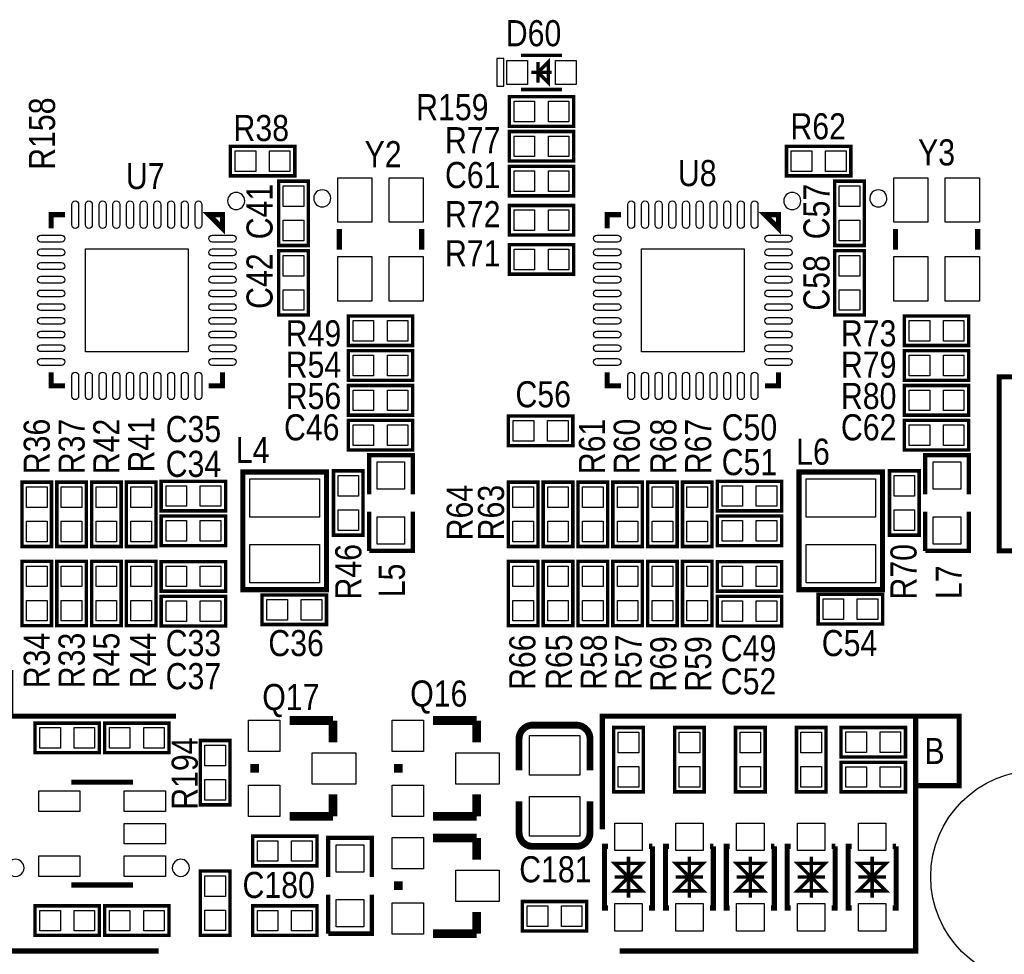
# Model space of a CAD drawing. Extents: x 0 to 176, y -10 to 100.
# Tile 4 of 15: x 63 to 91, y 11 to 38. Entities that reach past the tile are written whole.
import ezdxf
from ezdxf.enums import TextEntityAlignment as Align

# ---------------------------------------------------------------- set-up
doc = ezdxf.new("R2010")
doc.units = 0
doc.layers.add('DXF', color=212, linetype='CONTINUOUS')

msp = doc.modelspace()

# ---------------------------------------------------------------- linework, layer by layer
at = {"layer": 'DXF'}
for points, const_width in [([(77.378103, 37.076101), (78.577897, 37.076101)], 0.100101), ([(78.177898, 36.875999), (77.877899, 36.576), (78.177898, 36.276001), (78.177898, 36.875999)], 0.100101), ([(77.877899, 36.875999), (77.877899, 36.276001)], 0.100101), ([(77.678001, 36.576), (78.277999, 36.576)], 0.100101), ([(77.378103, 36.075899), (78.577897, 36.075899)], 0.100101), ([(77.0382, 35.8648), (78.9178, 35.8648), (78.9178, 35.0012), (77.0382, 35.0012), (77.0382, 35.8648)], 0.1016), ([(77.0382, 34.8488), (78.9178, 34.8488), (78.9178, 33.9852), (77.0382, 33.9852), (77.0382, 34.8488)], 0.1016), ([(68.898008, 34.417), (70.777608, 34.417), (70.777608, 33.5534), (68.898008, 33.5534), (68.898008, 34.417)], 0.1016), ([(85.128608, 34.417), (87.008208, 34.417), (87.008208, 33.5534), (85.128608, 33.5534), (85.128608, 34.417)], 0.1016), ([(78.9178, 32.9692), (77.0382, 32.9692), (77.0382, 33.8328), (78.9178, 33.8328), (78.9178, 32.9692)], 0.1016), ([(70.3072, 31.5214), (70.3072, 33.401), (71.1708, 33.401), (71.1708, 31.5214), (70.3072, 31.5214)], 0.1016), ([(86.5378, 31.5214), (86.5378, 33.401), (87.4014, 33.401), (87.4014, 31.5214), (86.5378, 31.5214)], 0.1016), ([(64.066903, 32.421297), (63.666903, 32.421297), (63.666903, 32.021297)], 0.150089), ([(68.267097, 32.421297), (68.667097, 32.421297), (68.667097, 32.021297), (68.267097, 32.421297)], 0.150089), ([(77.0382, 32.6898), (78.9178, 32.6898), (78.9178, 31.8262), (77.0382, 31.8262), (77.0382, 32.6898)], 0.1016), ([(80.297503, 32.421297), (79.897503, 32.421297), (79.897503, 32.021297)], 0.150089), ([(84.497697, 32.421297), (84.897697, 32.421297), (84.897697, 32.021297), (84.497697, 32.421297)], 0.150089), ([(72.079104, 31.999199), (72.079104, 31.399201)], 0.150089), ([(74.478896, 31.999199), (74.478896, 31.399201)], 0.150089), ([(88.309704, 31.999199), (88.309704, 31.399201)], 0.150089), ([(90.709496, 31.999199), (90.709496, 31.399201)], 0.150089), ([(71.1708, 31.369), (71.1708, 29.4894), (70.3072, 29.4894), (70.3072, 31.369), (71.1708, 31.369)], 0.1016), ([(77.0382, 31.5468), (78.9178, 31.5468), (78.9178, 30.6832), (77.0382, 30.6832), (77.0382, 31.5468)], 0.1016), ([(87.4014, 31.369), (87.4014, 29.4894), (86.5378, 29.4894), (86.5378, 31.369), (87.4014, 31.369)], 0.1016), ([(74.2188, 28.6004), (72.3392, 28.6004), (72.3392, 29.464), (74.2188, 29.464), (74.2188, 28.6004)], 0.1016), ([(90.4494, 28.6004), (88.5698, 28.6004), (88.5698, 29.464), (90.4494, 29.464), (90.4494, 28.6004)], 0.1016), ([(72.3392, 28.448), (74.2188, 28.448), (74.2188, 27.5844), (72.3392, 27.5844), (72.3392, 28.448)], 0.1016), ([(88.5698, 28.448), (90.4494, 28.448), (90.4494, 27.5844), (88.5698, 27.5844), (88.5698, 28.448)], 0.1016), ([(63.666903, 27.821103), (63.666903, 27.421103), (64.066903, 27.421103)], 0.150089), ([(68.667097, 27.821103), (68.667097, 27.421103), (68.267097, 27.421103)], 0.150089), ([(79.897503, 27.821103), (79.897503, 27.421103), (80.297503, 27.421103)], 0.150089), ([(84.897697, 27.821103), (84.897697, 27.421103), (84.497697, 27.421103)], 0.150089), ([(91.3384, 27.686), (91.3384, 22.606), (98.7044, 22.606), (98.7044, 27.686), (91.3384, 27.686)], 0.1524), ([(72.3392, 27.432), (74.2188, 27.432), (74.2188, 26.5684), (72.3392, 26.5684), (72.3392, 27.432)], 0.1016), ([(88.5698, 27.432), (90.4494, 27.432), (90.4494, 26.5684), (88.5698, 26.5684), (88.5698, 27.432)], 0.1016), ([(72.3392, 26.416), (74.2188, 26.416), (74.2188, 25.5524), (72.3392, 25.5524), (72.3392, 26.416)], 0.1016), ([(78.892705, 25.679095), (77.013105, 25.679095), (77.013105, 26.542695), (78.892705, 26.542695), (78.892705, 25.679095)], 0.1016), ([(88.5698, 26.416), (90.4494, 26.416), (90.4494, 25.5524), (88.5698, 25.5524), (88.5698, 26.416)], 0.1016), ([(72.9488, 24.257), (72.9488, 25.4), (74.2188, 25.4), (74.2188, 24.257)], 0.127), ([(89.1794, 24.257), (89.1794, 25.4), (90.4494, 25.4), (90.4494, 24.257)], 0.127), ([(69.26199, 24.908993), (69.26199, 21.471407), (71.702193, 21.471407), (71.702193, 24.909297), (69.26199, 24.909297), (69.26199, 24.908993)], 0.1524), ([(71.9074, 23.0632), (71.9074, 24.9428), (72.771, 24.9428), (72.771, 23.0632), (71.9074, 23.0632)], 0.1016), ([(85.49259, 24.908993), (85.49259, 21.471407), (87.932793, 21.471407), (87.932793, 24.909297), (85.49259, 24.909297), (85.49259, 24.908993)], 0.1524), ([(88.138, 23.0632), (88.138, 24.9428), (89.0016, 24.9428), (89.0016, 23.0632), (88.138, 23.0632)], 0.1016), ([(62.8142, 22.733), (62.8142, 24.6126), (63.6778, 24.6126), (63.6778, 22.733), (62.8142, 22.733)], 0.1016), ([(63.8302, 22.733), (63.8302, 24.6126), (64.6938, 24.6126), (64.6938, 22.733), (63.8302, 22.733)], 0.1016), ([(64.8462, 22.733), (64.8462, 24.6126), (65.7098, 24.6126), (65.7098, 22.733), (64.8462, 22.733)], 0.1016), ([(65.8622, 22.733), (65.8622, 24.6126), (66.7258, 24.6126), (66.7258, 22.733), (65.8622, 22.733)], 0.1016), ([(66.8782, 24.638), (68.7578, 24.638), (68.7578, 23.7744), (66.8782, 23.7744), (66.8782, 24.638)], 0.1016), ([(77.0128, 22.733), (77.0128, 24.6126), (77.8764, 24.6126), (77.8764, 22.733), (77.0128, 22.733)], 0.1016), ([(78.0288, 22.733), (78.0288, 24.6126), (78.8924, 24.6126), (78.8924, 22.733), (78.0288, 22.733)], 0.1016), ([(79.0448, 22.733), (79.0448, 24.6126), (79.9084, 24.6126), (79.9084, 22.733), (79.0448, 22.733)], 0.1016), ([(80.0608, 22.733), (80.0608, 24.6126), (80.9244, 24.6126), (80.9244, 22.733), (80.0608, 22.733)], 0.1016), ([(81.0768, 22.733), (81.0768, 24.6126), (81.9404, 24.6126), (81.9404, 22.733), (81.0768, 22.733)], 0.1016), ([(82.0928, 22.733), (82.0928, 24.6126), (82.9564, 24.6126), (82.9564, 22.733), (82.0928, 22.733)], 0.1016), ([(83.1088, 24.638), (84.9884, 24.638), (84.9884, 23.7744), (83.1088, 23.7744), (83.1088, 24.638)], 0.1016), ([(66.8782, 23.622), (68.7578, 23.622), (68.7578, 22.7584), (66.8782, 22.7584), (66.8782, 23.622)], 0.1016), ([(74.2188, 23.749), (74.2188, 22.606), (72.9488, 22.606)], 0.127), ([(72.9488, 22.606), (72.9488, 23.749)], 0.127), ([(83.1088, 23.622), (84.9884, 23.622), (84.9884, 22.7584), (83.1088, 22.7584), (83.1088, 23.622)], 0.1016), ([(90.4494, 23.749), (90.4494, 22.606), (89.1794, 22.606)], 0.127), ([(89.1794, 22.606), (89.1794, 23.749)], 0.127), ([(62.8142, 20.4216), (62.8142, 22.3012), (63.6778, 22.3012), (63.6778, 20.4216), (62.8142, 20.4216)], 0.1016), ([(63.8302, 20.4216), (63.8302, 22.3012), (64.6938, 22.3012), (64.6938, 20.4216), (63.8302, 20.4216)], 0.1016), ([(65.7098, 22.3012), (65.7098, 20.4216), (64.8462, 20.4216), (64.8462, 22.3012), (65.7098, 22.3012)], 0.1016), ([(66.7258, 22.3012), (66.7258, 20.4216), (65.8622, 20.4216), (65.8622, 22.3012), (66.7258, 22.3012)], 0.1016), ([(66.8782, 22.293097), (68.7578, 22.293097), (68.7578, 21.429497), (66.8782, 21.429497), (66.8782, 22.293097)], 0.1016), ([(77.8764, 22.3012), (77.8764, 20.4216), (77.0128, 20.4216), (77.0128, 22.3012), (77.8764, 22.3012)], 0.1016), ([(78.8924, 22.3012), (78.8924, 20.4216), (78.0288, 20.4216), (78.0288, 22.3012), (78.8924, 22.3012)], 0.1016), ([(79.0448, 20.4216), (79.0448, 22.3012), (79.9084, 22.3012), (79.9084, 20.4216), (79.0448, 20.4216)], 0.1016), ([(80.0608, 20.4216), (80.0608, 22.3012), (80.9244, 22.3012), (80.9244, 20.4216), (80.0608, 20.4216)], 0.1016), ([(81.9404, 22.3012), (81.9404, 20.4216), (81.0768, 20.4216), (81.0768, 22.3012), (81.9404, 22.3012)], 0.1016), ([(82.0928, 20.4216), (82.0928, 22.3012), (82.9564, 22.3012), (82.9564, 20.4216), (82.0928, 20.4216)], 0.1016), ([(83.1088, 22.293097), (84.9884, 22.293097), (84.9884, 21.429497), (83.1088, 21.429497), (83.1088, 22.293097)], 0.1016), ([(68.7578, 20.413497), (66.8782, 20.413497), (66.8782, 21.277097), (68.7578, 21.277097), (68.7578, 20.413497)], 0.1016), ([(69.822593, 21.318703), (71.702193, 21.318703), (71.702193, 20.455103), (69.822593, 20.455103), (69.822593, 21.318703)], 0.1016), ([(84.9884, 20.413497), (83.1088, 20.413497), (83.1088, 21.277097), (84.9884, 21.277097), (84.9884, 20.413497)], 0.1016), ([(86.0552, 21.336), (87.9348, 21.336), (87.9348, 20.4724), (86.0552, 20.4724), (86.0552, 21.336)], 0.1016), ([(66.802, 10.922), (57.912, 10.922), (57.912, 19.05), (62.484, 19.05), (62.484, 17.78), (67.31, 17.78)], 0.1524), ([(80.264, 10.922), (88.9, 10.922), (88.9, 17.78), (79.756, 17.78), (79.756, 14.478)], 0.1524), ([(88.9, 17.78), (90.17, 17.78), (90.17, 15.748), (88.9, 15.748)], 0.1524), ([(63.1952, 17.5768), (65.0748, 17.5768), (65.0748, 16.7132), (63.1952, 16.7132), (63.1952, 17.5768)], 0.1016), ([(67.1068, 16.7132), (65.2272, 16.7132), (65.2272, 17.5768), (67.1068, 17.5768), (67.1068, 16.7132)], 0.1016), ([(71.8947, 17.653), (70.6247, 17.653)], 0.254), ([(71.8947, 17.018), (71.8947, 17.653)], 0.254), ([(76.0857, 17.653), (74.8157, 17.653)], 0.254), ([(76.0857, 17.018), (76.0857, 17.653)], 0.254), ([(80.9498, 17.4498), (80.9498, 15.5702), (80.0862, 15.5702), (80.0862, 17.4498), (80.9498, 17.4498)], 0.1016), ([(82.7278, 17.4498), (82.7278, 15.5702), (81.8642, 15.5702), (81.8642, 17.4498), (82.7278, 17.4498)], 0.1016), ([(84.5058, 17.4498), (84.5058, 15.5702), (83.6422, 15.5702), (83.6422, 17.4498), (84.5058, 17.4498)], 0.1016), ([(86.2838, 17.4498), (86.2838, 15.5702), (85.4202, 15.5702), (85.4202, 17.4498), (86.2838, 17.4498)], 0.1016), ([(88.602287, 16.5862), (86.722687, 16.5862), (86.722687, 17.4498), (88.602287, 17.4498), (88.602287, 16.5862)], 0.1016), ([(68.8848, 17.0688), (68.8848, 15.1892), (68.0212, 15.1892), (68.0212, 17.0688), (68.8848, 17.0688)], 0.1016), ([(77.324001, 17.118101), (77.324001, 16.198088)], 0.199898), ([(69.6087, 16.383), (69.6087, 16.129)], 0.254), ([(73.7997, 16.383), (73.7997, 16.129)], 0.254), ([(88.602287, 15.5702), (86.722687, 15.5702), (86.722687, 16.4338), (88.602287, 16.4338), (88.602287, 15.5702)], 0.1016), ([(64.251103, 15.851099), (66.050897, 15.851099)], 0.150089), ([(71.8947, 15.494), (71.8947, 14.859)], 0.254), ([(76.0857, 15.494), (76.0857, 14.859)], 0.254), ([(79.393999, 14.377899), (79.393999, 15.297912)], 0.199898), ([(71.8947, 14.859), (70.6247, 14.859)], 0.254), ([(76.0857, 14.859), (74.8157, 14.859)], 0.254), ([(69.5452, 14.2748), (71.4248, 14.2748), (71.4248, 13.4112), (69.5452, 13.4112), (69.5452, 14.2748)], 0.1016), ([(71.755, 13.081), (71.755, 14.224), (73.025, 14.224), (73.025, 13.081)], 0.127), ([(76.0857, 14.224), (74.8157, 14.224)], 0.254), ([(76.0857, 13.589), (76.0857, 14.224)], 0.254), ([(79.918103, 13.980897), (79.818001, 13.980897), (79.818001, 12.181103), (79.918103, 12.181103)], 0.150089), ([(81.217999, 13.980897), (81.217999, 12.181103), (81.117897, 12.181103)], 0.150089), ([(81.217999, 13.980897), (81.117897, 13.980897)], 0.150089), ([(81.696103, 13.980897), (81.596001, 13.980897), (81.596001, 12.181103), (81.696103, 12.181103)], 0.150089), ([(82.995999, 13.980897), (82.995999, 12.181103), (82.895897, 12.181103)], 0.150089), ([(82.995999, 13.980897), (82.895897, 13.980897)], 0.150089), ([(83.474103, 13.980897), (83.374001, 13.980897), (83.374001, 12.181103), (83.474103, 12.181103)], 0.150089), ([(84.773999, 13.980897), (84.773999, 12.181103), (84.673897, 12.181103)], 0.150089), ([(84.773999, 13.980897), (84.673897, 13.980897)], 0.150089), ([(85.252103, 13.980897), (85.152001, 13.980897), (85.152001, 12.181103), (85.252103, 12.181103)], 0.150089), ([(86.551999, 13.980897), (86.551999, 12.181103), (86.451897, 12.181103)], 0.150089), ([(86.551999, 13.980897), (86.451897, 13.980897)], 0.150089), ([(87.030103, 13.980897), (86.930001, 13.980897), (86.930001, 12.181103), (87.030103, 12.181103)], 0.150089), ([(88.329999, 13.980897), (88.329999, 12.181103), (88.229897, 12.181103)], 0.150089), ([(88.329999, 13.980897), (88.229897, 13.980897)], 0.150089), ([(80.518, 13.081), (80.118001, 13.480999), (80.917999, 13.480999), (80.518, 13.081), (80.917999, 12.681001), (80.118001, 12.681001), (80.518, 13.081)], 0.100101), ([(80.518, 13.680897), (80.518, 12.481103)], 0.100101), ([(82.296, 13.081), (81.896001, 13.480999), (82.695999, 13.480999), (82.296, 13.081), (82.695999, 12.681001), (81.896001, 12.681001), (82.296, 13.081)], 0.100101), ([(82.296, 13.680897), (82.296, 12.481103)], 0.100101), ([(84.074, 13.081), (83.674001, 13.480999), (84.473999, 13.480999), (84.074, 13.081), (84.473999, 12.681001), (83.674001, 12.681001), (84.074, 13.081)], 0.100101), ([(84.074, 13.680897), (84.074, 12.481103)], 0.100101), ([(85.852, 13.081), (85.452001, 13.480999), (86.251999, 13.480999), (85.852, 13.081), (86.251999, 12.681001), (85.452001, 12.681001), (85.852, 13.081)], 0.100101), ([(85.852, 13.680897), (85.852, 12.481103)], 0.100101), ([(87.63, 13.081), (87.229899, 13.480999), (88.029999, 13.480999), (87.63, 13.081), (88.029999, 12.681001), (87.229899, 12.681001), (87.63, 13.081)], 0.100101), ([(87.63, 13.680897), (87.63, 12.481103)], 0.100101), ([(68.0212, 11.3792), (68.0212, 13.2588), (68.8848, 13.2588), (68.8848, 11.3792), (68.0212, 11.3792)], 0.1016), ([(73.7997, 12.954), (73.7997, 12.7)], 0.254), ([(80.118001, 13.081), (80.917999, 13.081)], 0.100101), ([(81.896001, 13.081), (82.695999, 13.081)], 0.100101), ([(83.674001, 13.081), (84.473999, 13.081)], 0.100101), ([(85.452001, 13.081), (86.251999, 13.081)], 0.100101), ([(87.229899, 13.081), (88.029999, 13.081)], 0.100101), ([(66.050897, 12.850901), (64.251103, 12.850901)], 0.150089), ([(73.025, 12.573), (73.025, 11.43), (71.755, 11.43)], 0.127), ([(71.755, 11.43), (71.755, 12.573)], 0.127), ([(77.4192, 12.3698), (79.2988, 12.3698), (79.2988, 11.5062), (77.4192, 11.5062), (77.4192, 12.3698)], 0.1016), ([(65.0748, 11.3792), (63.1952, 11.3792), (63.1952, 12.2428), (65.0748, 12.2428), (65.0748, 11.3792)], 0.1016), ([(65.2272, 12.2428), (67.1068, 12.2428), (67.1068, 11.3792), (65.2272, 11.3792), (65.2272, 12.2428)], 0.1016), ([(69.5452, 12.2428), (71.4248, 12.2428), (71.4248, 11.3792), (69.5452, 11.3792), (69.5452, 12.2428)], 0.1016), ([(76.0857, 12.065), (76.0857, 11.43)], 0.254), ([(76.0857, 11.43), (74.8157, 11.43)], 0.254)]:
    msp.add_lwpolyline(points, dxfattribs=dict(at, const_width=const_width))
for points in [[(76.678003, 36.975999), (76.678003, 36.176001), (76.877901, 36.176001), (76.877901, 36.975999)], [(76.968147, 36.225988), (76.968147, 36.925987), (77.568044, 36.925987), (77.568044, 36.225988)], [(78.387956, 36.225988), (78.387956, 36.925987), (78.987853, 36.925987), (78.987853, 36.225988)], [(77.178408, 35.133305), (77.178408, 35.732695), (77.777797, 35.732695), (77.777797, 35.133305)], [(78.178203, 35.133305), (78.178203, 35.732695), (78.777592, 35.732695), (78.777592, 35.133305)], [(77.178408, 34.117305), (77.178408, 34.716695), (77.777797, 34.716695), (77.777797, 34.117305)], [(78.178203, 34.117305), (78.178203, 34.716695), (78.777592, 34.716695), (78.777592, 34.117305)], [(69.038216, 33.685505), (69.038216, 34.284895), (69.637605, 34.284895), (69.637605, 33.685505)], [(70.038011, 33.685505), (70.038011, 34.284895), (70.6374, 34.284895), (70.6374, 33.685505)], [(85.268816, 33.685505), (85.268816, 34.284895), (85.868205, 34.284895), (85.868205, 33.685505)], [(86.268611, 33.685505), (86.268611, 34.284895), (86.868, 34.284895), (86.868, 33.685505)], [(77.777797, 33.700695), (77.777797, 33.101305), (77.178408, 33.101305), (77.178408, 33.700695)], [(78.777592, 33.700695), (78.777592, 33.101305), (78.178203, 33.101305), (78.178203, 33.700695)], [(72.028914, 33.499311), (73.028912, 33.499311), (73.028912, 32.199313), (72.028914, 32.199313)], [(73.529088, 33.499311), (74.529086, 33.499311), (74.529086, 32.199313), (73.529088, 32.199313)], [(88.259514, 33.499311), (89.259512, 33.499311), (89.259512, 32.199313), (88.259514, 32.199313)], [(89.759688, 33.499311), (90.759686, 33.499311), (90.759686, 32.199313), (89.759688, 32.199313)], [(71.038695, 32.661403), (70.439305, 32.661403), (70.439305, 33.260792), (71.038695, 33.260792)], [(87.269295, 32.661403), (86.669905, 32.661403), (86.669905, 33.260792), (87.269295, 33.260792)], [(77.178408, 31.958305), (77.178408, 32.557695), (77.777797, 32.557695), (77.777797, 31.958305)], [(78.178203, 31.958305), (78.178203, 32.557695), (78.777592, 32.557695), (78.777592, 31.958305)], [(71.038695, 31.661608), (70.439305, 31.661608), (70.439305, 32.260997), (71.038695, 32.260997)], [(87.269295, 31.661608), (86.669905, 31.661608), (86.669905, 32.260997), (87.269295, 32.260997)], [(64.667003, 31.421197), (67.666997, 31.421197), (67.666997, 28.421203), (64.667003, 28.421203)], [(77.178408, 30.815305), (77.178408, 31.414695), (77.777797, 31.414695), (77.777797, 30.815305)], [(78.178203, 30.815305), (78.178203, 31.414695), (78.777592, 31.414695), (78.777592, 30.815305)], [(80.897603, 31.421197), (83.897597, 31.421197), (83.897597, 28.421203), (80.897603, 28.421203)], [(70.439305, 31.228792), (71.038695, 31.228792), (71.038695, 30.629403), (70.439305, 30.629403)], [(72.028914, 31.199087), (73.028912, 31.199087), (73.028912, 29.899089), (72.028914, 29.899089)], [(73.529088, 31.199087), (74.529086, 31.199087), (74.529086, 29.899089), (73.529088, 29.899089)], [(86.669905, 31.228792), (87.269295, 31.228792), (87.269295, 30.629403), (86.669905, 30.629403)], [(88.259514, 31.199087), (89.259512, 31.199087), (89.259512, 29.899089), (88.259514, 29.899089)], [(89.759688, 31.199087), (90.759686, 31.199087), (90.759686, 29.899089), (89.759688, 29.899089)], [(70.439305, 30.228997), (71.038695, 30.228997), (71.038695, 29.629608), (70.439305, 29.629608)], [(86.669905, 30.228997), (87.269295, 30.228997), (87.269295, 29.629608), (86.669905, 29.629608)], [(73.078797, 29.331895), (73.078797, 28.732505), (72.479408, 28.732505), (72.479408, 29.331895)], [(74.078592, 29.331895), (74.078592, 28.732505), (73.479203, 28.732505), (73.479203, 29.331895)], [(89.309397, 29.331895), (89.309397, 28.732505), (88.710008, 28.732505), (88.710008, 29.331895)], [(90.309192, 29.331895), (90.309192, 28.732505), (89.709803, 28.732505), (89.709803, 29.331895)], [(72.479408, 27.716505), (72.479408, 28.315895), (73.078797, 28.315895), (73.078797, 27.716505)], [(73.479203, 27.716505), (73.479203, 28.315895), (74.078592, 28.315895), (74.078592, 27.716505)], [(88.710008, 27.716505), (88.710008, 28.315895), (89.309397, 28.315895), (89.309397, 27.716505)], [(89.709803, 27.716505), (89.709803, 28.315895), (90.309192, 28.315895), (90.309192, 27.716505)], [(72.479408, 26.700505), (72.479408, 27.299895), (73.078797, 27.299895), (73.078797, 26.700505)], [(73.479203, 26.700505), (73.479203, 27.299895), (74.078592, 27.299895), (74.078592, 26.700505)], [(88.710008, 26.700505), (88.710008, 27.299895), (89.309397, 27.299895), (89.309397, 26.700505)], [(89.709803, 26.700505), (89.709803, 27.299895), (90.309192, 27.299895), (90.309192, 26.700505)], [(72.479408, 25.684505), (72.479408, 26.283895), (73.078797, 26.283895), (73.078797, 25.684505)], [(73.479203, 25.684505), (73.479203, 26.283895), (74.078592, 26.283895), (74.078592, 25.684505)], [(77.752702, 26.41059), (77.752702, 25.811201), (77.153313, 25.811201), (77.153313, 26.41059)], [(78.752497, 26.41059), (78.752497, 25.811201), (78.153108, 25.811201), (78.153108, 26.41059)], [(88.710008, 25.684505), (88.710008, 26.283895), (89.309397, 26.283895), (89.309397, 25.684505)], [(89.709803, 25.684505), (89.709803, 26.283895), (90.309192, 26.283895), (90.309192, 25.684505)], [(73.98385, 24.40305), (73.18375, 24.40305), (73.18375, 25.20315), (73.98385, 25.20315)], [(90.21445, 24.40305), (89.41435, 24.40305), (89.41435, 25.20315), (90.21445, 25.20315)], [(72.638895, 24.203203), (72.039505, 24.203203), (72.039505, 24.802592), (72.638895, 24.802592)], [(88.869495, 24.203203), (88.270105, 24.203203), (88.270105, 24.802592), (88.869495, 24.802592)], [(63.545695, 23.873003), (62.946305, 23.873003), (62.946305, 24.472392), (63.545695, 24.472392)], [(64.561695, 23.873003), (63.962305, 23.873003), (63.962305, 24.472392), (64.561695, 24.472392)], [(65.577695, 23.873003), (64.978305, 23.873003), (64.978305, 24.472392), (65.577695, 24.472392)], [(66.593695, 23.873003), (65.994305, 23.873003), (65.994305, 24.472392), (66.593695, 24.472392)], [(67.018408, 23.906505), (67.018408, 24.505895), (67.617797, 24.505895), (67.617797, 23.906505)], [(68.018203, 23.906505), (68.018203, 24.505895), (68.617592, 24.505895), (68.617592, 23.906505)], [(69.469, 24.707799), (71.501, 24.707799), (71.501, 23.590199), (69.469, 23.590199)], [(77.744295, 23.873003), (77.144905, 23.873003), (77.144905, 24.472392), (77.744295, 24.472392)], [(78.760295, 23.873003), (78.160905, 23.873003), (78.160905, 24.472392), (78.760295, 24.472392)], [(79.776295, 23.873003), (79.176905, 23.873003), (79.176905, 24.472392), (79.776295, 24.472392)], [(80.792295, 23.873003), (80.192905, 23.873003), (80.192905, 24.472392), (80.792295, 24.472392)], [(81.808295, 23.873003), (81.208905, 23.873003), (81.208905, 24.472392), (81.808295, 24.472392)], [(82.824295, 23.873003), (82.224905, 23.873003), (82.224905, 24.472392), (82.824295, 24.472392)], [(83.249008, 23.906505), (83.249008, 24.505895), (83.848397, 24.505895), (83.848397, 23.906505)], [(84.248803, 23.906505), (84.248803, 24.505895), (84.848192, 24.505895), (84.848192, 23.906505)], [(85.6996, 24.707799), (87.7316, 24.707799), (87.7316, 23.590199), (85.6996, 23.590199)], [(72.638895, 23.203408), (72.039505, 23.203408), (72.039505, 23.802797), (72.638895, 23.802797)], [(73.98385, 22.80285), (73.18375, 22.80285), (73.18375, 23.60295), (73.98385, 23.60295)], [(88.869495, 23.203408), (88.270105, 23.203408), (88.270105, 23.802797), (88.869495, 23.802797)], [(90.21445, 22.80285), (89.41435, 22.80285), (89.41435, 23.60295), (90.21445, 23.60295)], [(63.545695, 22.873208), (62.946305, 22.873208), (62.946305, 23.472597), (63.545695, 23.472597)], [(64.561695, 22.873208), (63.962305, 22.873208), (63.962305, 23.472597), (64.561695, 23.472597)], [(65.577695, 22.873208), (64.978305, 22.873208), (64.978305, 23.472597), (65.577695, 23.472597)], [(66.593695, 22.873208), (65.994305, 22.873208), (65.994305, 23.472597), (66.593695, 23.472597)], [(67.018408, 22.890505), (67.018408, 23.489895), (67.617797, 23.489895), (67.617797, 22.890505)], [(68.018203, 22.890505), (68.018203, 23.489895), (68.617592, 23.489895), (68.617592, 22.890505)], [(77.744295, 22.873208), (77.144905, 22.873208), (77.144905, 23.472597), (77.744295, 23.472597)], [(78.760295, 22.873208), (78.160905, 22.873208), (78.160905, 23.472597), (78.760295, 23.472597)], [(79.776295, 22.873208), (79.176905, 22.873208), (79.176905, 23.472597), (79.776295, 23.472597)], [(80.792295, 22.873208), (80.192905, 22.873208), (80.192905, 23.472597), (80.792295, 23.472597)], [(81.808295, 22.873208), (81.208905, 22.873208), (81.208905, 23.472597), (81.808295, 23.472597)], [(82.824295, 22.873208), (82.224905, 22.873208), (82.224905, 23.472597), (82.824295, 23.472597)], [(83.249008, 22.890505), (83.249008, 23.489895), (83.848397, 23.489895), (83.848397, 22.890505)], [(84.248803, 22.890505), (84.248803, 23.489895), (84.848192, 23.489895), (84.848192, 22.890505)], [(69.469, 22.790201), (71.501, 22.790201), (71.501, 21.672601), (69.469, 21.672601)], [(85.6996, 22.790201), (87.7316, 22.790201), (87.7316, 21.672601), (85.6996, 21.672601)], [(63.545695, 21.561603), (62.946305, 21.561603), (62.946305, 22.160992), (63.545695, 22.160992)], [(64.561695, 21.561603), (63.962305, 21.561603), (63.962305, 22.160992), (64.561695, 22.160992)], [(64.978305, 22.160992), (65.577695, 22.160992), (65.577695, 21.561603), (64.978305, 21.561603)], [(65.994305, 22.160992), (66.593695, 22.160992), (66.593695, 21.561603), (65.994305, 21.561603)], [(67.018408, 21.561603), (67.018408, 22.160992), (67.617797, 22.160992), (67.617797, 21.561603)], [(68.018203, 21.561603), (68.018203, 22.160992), (68.617592, 22.160992), (68.617592, 21.561603)], [(77.144905, 22.160992), (77.744295, 22.160992), (77.744295, 21.561603), (77.144905, 21.561603)], [(78.160905, 22.160992), (78.760295, 22.160992), (78.760295, 21.561603), (78.160905, 21.561603)], [(79.776295, 21.561603), (79.176905, 21.561603), (79.176905, 22.160992), (79.776295, 22.160992)], [(80.792295, 21.561603), (80.192905, 21.561603), (80.192905, 22.160992), (80.792295, 22.160992)], [(81.208905, 22.160992), (81.808295, 22.160992), (81.808295, 21.561603), (81.208905, 21.561603)], [(82.824295, 21.561603), (82.224905, 21.561603), (82.224905, 22.160992), (82.824295, 22.160992)], [(83.249008, 21.561603), (83.249008, 22.160992), (83.848397, 22.160992), (83.848397, 21.561603)], [(84.248803, 21.561603), (84.248803, 22.160992), (84.848192, 22.160992), (84.848192, 21.561603)], [(63.545695, 20.561808), (62.946305, 20.561808), (62.946305, 21.161197), (63.545695, 21.161197)], [(64.561695, 20.561808), (63.962305, 20.561808), (63.962305, 21.161197), (64.561695, 21.161197)], [(64.978305, 21.161197), (65.577695, 21.161197), (65.577695, 20.561808), (64.978305, 20.561808)], [(65.994305, 21.161197), (66.593695, 21.161197), (66.593695, 20.561808), (65.994305, 20.561808)], [(67.617797, 21.144992), (67.617797, 20.545603), (67.018408, 20.545603), (67.018408, 21.144992)], [(68.617592, 21.144992), (68.617592, 20.545603), (68.018203, 20.545603), (68.018203, 21.144992)], [(69.962801, 20.587208), (69.962801, 21.186597), (70.562191, 21.186597), (70.562191, 20.587208)], [(70.962596, 20.587208), (70.962596, 21.186597), (71.561985, 21.186597), (71.561985, 20.587208)], [(77.144905, 21.161197), (77.744295, 21.161197), (77.744295, 20.561808), (77.144905, 20.561808)], [(78.160905, 21.161197), (78.760295, 21.161197), (78.760295, 20.561808), (78.160905, 20.561808)], [(79.776295, 20.561808), (79.176905, 20.561808), (79.176905, 21.161197), (79.776295, 21.161197)], [(80.792295, 20.561808), (80.192905, 20.561808), (80.192905, 21.161197), (80.792295, 21.161197)], [(81.208905, 21.161197), (81.808295, 21.161197), (81.808295, 20.561808), (81.208905, 20.561808)], [(82.824295, 20.561808), (82.224905, 20.561808), (82.224905, 21.161197), (82.824295, 21.161197)], [(83.848397, 21.144992), (83.848397, 20.545603), (83.249008, 20.545603), (83.249008, 21.144992)], [(84.848192, 21.144992), (84.848192, 20.545603), (84.248803, 20.545603), (84.248803, 21.144992)], [(86.195408, 20.604505), (86.195408, 21.203895), (86.794797, 21.203895), (86.794797, 20.604505)], [(87.195203, 20.604505), (87.195203, 21.203895), (87.794592, 21.203895), (87.794592, 20.604505)], [(69.4309, 17.6657), (70.3453, 17.6657), (70.3453, 16.7513), (69.4309, 16.7513)], [(73.6219, 17.6657), (74.5363, 17.6657), (74.5363, 16.7513), (73.6219, 16.7513)], [(63.335408, 16.845305), (63.335408, 17.444695), (63.934797, 17.444695), (63.934797, 16.845305)], [(64.335203, 16.845305), (64.335203, 17.444695), (64.934592, 17.444695), (64.934592, 16.845305)], [(65.966797, 17.444695), (65.966797, 16.845305), (65.367408, 16.845305), (65.367408, 17.444695)], [(66.966592, 17.444695), (66.966592, 16.845305), (66.367203, 16.845305), (66.367203, 17.444695)], [(80.218305, 17.309592), (80.817695, 17.309592), (80.817695, 16.710203), (80.218305, 16.710203)], [(81.996305, 17.309592), (82.595695, 17.309592), (82.595695, 16.710203), (81.996305, 16.710203)], [(83.774305, 17.309592), (84.373695, 17.309592), (84.373695, 16.710203), (83.774305, 16.710203)], [(85.552305, 17.309592), (86.151695, 17.309592), (86.151695, 16.710203), (85.552305, 16.710203)], [(87.462284, 17.317695), (87.462284, 16.718305), (86.862895, 16.718305), (86.862895, 17.317695)], [(88.462079, 17.317695), (88.462079, 16.718305), (87.862689, 16.718305), (87.862689, 17.317695)], [(79.093949, 16.057994), (77.624051, 16.057994), (77.624051, 17.217987), (79.093949, 17.217987)], [(68.153305, 16.928592), (68.752695, 16.928592), (68.752695, 16.329203), (68.153305, 16.329203)], [(71.2851, 16.7132), (72.5551, 16.7132), (72.5551, 15.7988), (71.2851, 15.7988)], [(75.4761, 16.7132), (76.7461, 16.7132), (76.7461, 15.7988), (75.4761, 15.7988)], [(80.218305, 16.309797), (80.817695, 16.309797), (80.817695, 15.710408), (80.218305, 15.710408)], [(81.996305, 16.309797), (82.595695, 16.309797), (82.595695, 15.710408), (81.996305, 15.710408)], [(83.774305, 16.309797), (84.373695, 16.309797), (84.373695, 15.710408), (83.774305, 15.710408)], [(85.552305, 16.309797), (86.151695, 16.309797), (86.151695, 15.710408), (85.552305, 15.710408)], [(87.462284, 16.301695), (87.462284, 15.702305), (86.862895, 15.702305), (86.862895, 16.301695)], [(88.462079, 16.301695), (88.462079, 15.702305), (87.862689, 15.702305), (87.862689, 16.301695)], [(68.153305, 15.928797), (68.752695, 15.928797), (68.752695, 15.329408), (68.153305, 15.329408)], [(64.500544, 15.001316), (63.301639, 15.001316), (63.301639, 15.600705), (64.500544, 15.600705)], [(67.000361, 15.001316), (65.801456, 15.001316), (65.801456, 15.600705), (67.000361, 15.600705)], [(69.4309, 15.7607), (70.3453, 15.7607), (70.3453, 14.8463), (69.4309, 14.8463)], [(73.6219, 15.7607), (74.5363, 15.7607), (74.5363, 14.8463), (73.6219, 14.8463)], [(79.093949, 14.278013), (77.624051, 14.278013), (77.624051, 15.438006), (79.093949, 15.438006)], [(67.000361, 14.051305), (65.801456, 14.051305), (65.801456, 14.650695), (67.000361, 14.650695)], [(80.11795, 14.656054), (80.91805, 14.656054), (80.91805, 13.855954), (80.11795, 13.855954)], [(81.89595, 14.656054), (82.69605, 14.656054), (82.69605, 13.855954), (81.89595, 13.855954)], [(83.67395, 14.656054), (84.47405, 14.656054), (84.47405, 13.855954), (83.67395, 13.855954)], [(85.45195, 14.656054), (86.25205, 14.656054), (86.25205, 13.855954), (85.45195, 13.855954)], [(87.22995, 14.656054), (88.03005, 14.656054), (88.03005, 13.855954), (87.22995, 13.855954)], [(69.685408, 13.543305), (69.685408, 14.142695), (70.284797, 14.142695), (70.284797, 13.543305)], [(70.685203, 13.543305), (70.685203, 14.142695), (71.284592, 14.142695), (71.284592, 13.543305)], [(73.6219, 14.2367), (74.5363, 14.2367), (74.5363, 13.3223), (73.6219, 13.3223)], [(72.79005, 13.22705), (71.98995, 13.22705), (71.98995, 14.02715), (72.79005, 14.02715)], [(64.500544, 13.101295), (63.301639, 13.101295), (63.301639, 13.700684), (64.500544, 13.700684)], [(67.000361, 13.101295), (65.801456, 13.101295), (65.801456, 13.700684), (67.000361, 13.700684)], [(75.4761, 13.2842), (76.7461, 13.2842), (76.7461, 12.3698), (75.4761, 12.3698)], [(68.752695, 12.519203), (68.153305, 12.519203), (68.153305, 13.118592), (68.752695, 13.118592)], [(72.79005, 11.62685), (71.98995, 11.62685), (71.98995, 12.42695), (72.79005, 12.42695)], [(63.934797, 12.110695), (63.934797, 11.511305), (63.335408, 11.511305), (63.335408, 12.110695)], [(64.934592, 12.110695), (64.934592, 11.511305), (64.335203, 11.511305), (64.335203, 12.110695)], [(65.367408, 11.511305), (65.367408, 12.110695), (65.966797, 12.110695), (65.966797, 11.511305)], [(66.367203, 11.511305), (66.367203, 12.110695), (66.966592, 12.110695), (66.966592, 11.511305)], [(68.752695, 11.519408), (68.153305, 11.519408), (68.153305, 12.118797), (68.752695, 12.118797)], [(69.685408, 11.511305), (69.685408, 12.110695), (70.284797, 12.110695), (70.284797, 11.511305)], [(70.685203, 11.511305), (70.685203, 12.110695), (71.284592, 12.110695), (71.284592, 11.511305)], [(73.6219, 12.3317), (74.5363, 12.3317), (74.5363, 11.4173), (73.6219, 11.4173)], [(77.559408, 11.638305), (77.559408, 12.237695), (78.158797, 12.237695), (78.158797, 11.638305)], [(78.559203, 11.638305), (78.559203, 12.237695), (79.158592, 12.237695), (79.158592, 11.638305)], [(80.11795, 12.306046), (80.91805, 12.306046), (80.91805, 11.505946), (80.11795, 11.505946)], [(81.89595, 12.306046), (82.69605, 12.306046), (82.69605, 11.505946), (81.89595, 11.505946)], [(83.67395, 12.306046), (84.47405, 12.306046), (84.47405, 11.505946), (83.67395, 11.505946)], [(85.45195, 12.306046), (86.25205, 12.306046), (86.25205, 11.505946), (85.45195, 11.505946)], [(87.22995, 12.306046), (88.03005, 12.306046), (88.03005, 11.505946), (87.22995, 11.505946)]]:
    msp.add_lwpolyline(points, close=True, dxfattribs=at)
for points in [[(69.316981, 32.821194, 1), (68.817019, 32.821206, 1)], [(71.829016, 32.899198, 1), (71.328984, 32.899202, 1)], [(85.547581, 32.821194, 1), (85.047619, 32.821206, 1)], [(88.059616, 32.899198, 1), (87.559584, 32.899202, 1)], [(64.467156, 32.721398), (64.467156, 32.121196, -1), (64.267258, 32.121196), (64.267258, 32.721398, -1)], [(64.867155, 32.721398), (64.867155, 32.121196, -1), (64.667257, 32.121196), (64.667257, 32.721398, -1)], [(65.266951, 32.721398), (65.266951, 32.121196, -1), (65.067053, 32.121196), (65.067053, 32.721398, -1)], [(65.667052, 32.721398), (65.667052, 32.121196, -1), (65.467154, 32.121196), (65.467154, 32.721398, -1)], [(66.067051, 32.721398), (66.067051, 32.121196, -1), (65.867153, 32.121196), (65.867153, 32.721398, -1)], [(66.467152, 32.721398), (66.467152, 32.121196, -1), (66.267254, 32.121196), (66.267254, 32.721398, -1)], [(66.867151, 32.721398), (66.867151, 32.121196, -1), (66.667253, 32.121196), (66.667253, 32.721398, -1)], [(67.266947, 32.721398), (67.266947, 32.121196, -1), (67.067049, 32.121196), (67.067049, 32.721398, -1)], [(67.666946, 32.721398), (67.666946, 32.121196, -1), (67.467048, 32.121196), (67.467048, 32.721398, -1)], [(68.067047, 32.721398), (68.067047, 32.121196, -1), (67.867149, 32.121196), (67.867149, 32.721398, -1)], [(80.697756, 32.721398), (80.697756, 32.121196, -1), (80.497858, 32.121196), (80.497858, 32.721398, -1)], [(81.097755, 32.721398), (81.097755, 32.121196, -1), (80.897857, 32.121196), (80.897857, 32.721398, -1)], [(81.497551, 32.721398), (81.497551, 32.121196, -1), (81.297653, 32.121196), (81.297653, 32.721398, -1)], [(81.897652, 32.721398), (81.897652, 32.121196, -1), (81.697754, 32.121196), (81.697754, 32.721398, -1)], [(82.297651, 32.721398), (82.297651, 32.121196, -1), (82.097753, 32.121196), (82.097753, 32.721398, -1)], [(82.697752, 32.721398), (82.697752, 32.121196, -1), (82.497854, 32.121196), (82.497854, 32.721398, -1)], [(83.097751, 32.721398), (83.097751, 32.121196, -1), (82.897853, 32.121196), (82.897853, 32.721398, -1)], [(83.497547, 32.721398), (83.497547, 32.121196, -1), (83.297649, 32.121196), (83.297649, 32.721398, -1)], [(83.897546, 32.721398), (83.897546, 32.121196, -1), (83.697648, 32.121196), (83.697648, 32.721398, -1)], [(84.297647, 32.721398), (84.297647, 32.121196, -1), (84.097749, 32.121196), (84.097749, 32.721398, -1)], [(63.967004, 31.621349), (63.366802, 31.621349, -1), (63.366802, 31.821247), (63.967004, 31.821247, -1)], [(68.967198, 31.621044), (68.366996, 31.621044, -1), (68.366996, 31.820942), (68.967198, 31.820942, -1)], [(80.197604, 31.621349), (79.597402, 31.621349, -1), (79.597402, 31.821247), (80.197604, 31.821247, -1)], [(85.197798, 31.621044), (84.597596, 31.621044, -1), (84.597596, 31.820942), (85.197798, 31.820942, -1)], [(63.967004, 31.221248), (63.366802, 31.221248, -1), (63.366802, 31.421146), (63.967004, 31.421146, -1)], [(68.967198, 31.221045), (68.366996, 31.221045, -1), (68.366996, 31.420943), (68.967198, 31.420943, -1)], [(80.197604, 31.221248), (79.597402, 31.221248, -1), (79.597402, 31.421146), (80.197604, 31.421146, -1)], [(85.197798, 31.221045), (84.597596, 31.221045, -1), (84.597596, 31.420943), (85.197798, 31.420943, -1)], [(63.967004, 30.821249), (63.366802, 30.821249, -1), (63.366802, 31.021147), (63.967004, 31.021147, -1)], [(68.967198, 30.821249), (68.366996, 30.821249, -1), (68.366996, 31.021147), (68.967198, 31.021147, -1)], [(80.197604, 30.821249), (79.597402, 30.821249, -1), (79.597402, 31.021147), (80.197604, 31.021147, -1)], [(85.197798, 30.821249), (84.597596, 30.821249, -1), (84.597596, 31.021147), (85.197798, 31.021147, -1)], [(63.967004, 30.421453), (63.366802, 30.421453, -1), (63.366802, 30.621351), (63.967004, 30.621351, -1)], [(68.967198, 30.421148), (68.366996, 30.421148, -1), (68.366996, 30.621046), (68.967198, 30.621046, -1)], [(80.197604, 30.421453), (79.597402, 30.421453, -1), (79.597402, 30.621351), (80.197604, 30.621351, -1)], [(85.197798, 30.421148), (84.597596, 30.421148, -1), (84.597596, 30.621046), (85.197798, 30.621046, -1)], [(63.967004, 30.021454), (63.366802, 30.021454, -1), (63.366802, 30.221352), (63.967004, 30.221352, -1)], [(68.967198, 30.021149), (68.366996, 30.021149, -1), (68.366996, 30.221047), (68.967198, 30.221047, -1)], [(80.197604, 30.021454), (79.597402, 30.021454, -1), (79.597402, 30.221352), (80.197604, 30.221352, -1)], [(85.197798, 30.021149), (84.597596, 30.021149, -1), (84.597596, 30.221047), (85.197798, 30.221047, -1)], [(63.967004, 29.621353), (63.366802, 29.621353, -1), (63.366802, 29.821251), (63.967004, 29.821251, -1)], [(68.967198, 29.621048), (68.366996, 29.621048, -1), (68.366996, 29.820946), (68.967198, 29.820946, -1)], [(80.197604, 29.621353), (79.597402, 29.621353, -1), (79.597402, 29.821251), (80.197604, 29.821251, -1)], [(85.197798, 29.621048), (84.597596, 29.621048, -1), (84.597596, 29.820946), (85.197798, 29.820946, -1)], [(63.967004, 29.221354), (63.366802, 29.221354, -1), (63.366802, 29.421252), (63.967004, 29.421252, -1)], [(68.967198, 29.221049), (68.366996, 29.221049, -1), (68.366996, 29.420947), (68.967198, 29.420947, -1)], [(80.197604, 29.221354), (79.597402, 29.221354, -1), (79.597402, 29.421252), (80.197604, 29.421252, -1)], [(85.197798, 29.221049), (84.597596, 29.221049, -1), (84.597596, 29.420947), (85.197798, 29.420947, -1)], [(63.967004, 28.821253), (63.366802, 28.821253, -1), (63.366802, 29.021151), (63.967004, 29.021151, -1)], [(68.967198, 28.821253), (68.366996, 28.821253, -1), (68.366996, 29.021151), (68.967198, 29.021151, -1)], [(80.197604, 28.821253), (79.597402, 28.821253, -1), (79.597402, 29.021151), (80.197604, 29.021151, -1)], [(85.197798, 28.821253), (84.597596, 28.821253, -1), (84.597596, 29.021151), (85.197798, 29.021151, -1)], [(63.967004, 28.421457), (63.366802, 28.421457, -1), (63.366802, 28.621355), (63.967004, 28.621355, -1)], [(68.967198, 28.421254), (68.366996, 28.421254, -1), (68.366996, 28.621152), (68.967198, 28.621152, -1)], [(80.197604, 28.421457), (79.597402, 28.421457, -1), (79.597402, 28.621355), (80.197604, 28.621355, -1)], [(85.197798, 28.421254), (84.597596, 28.421254, -1), (84.597596, 28.621152), (85.197798, 28.621152, -1)], [(63.967004, 28.021458), (63.366802, 28.021458, -1), (63.366802, 28.221356), (63.967004, 28.221356, -1)], [(68.967198, 28.021153), (68.366996, 28.021153, -1), (68.366996, 28.221051), (68.967198, 28.221051, -1)], [(80.197604, 28.021458), (79.597402, 28.021458, -1), (79.597402, 28.221356), (80.197604, 28.221356, -1)], [(85.197798, 28.021153), (84.597596, 28.021153, -1), (84.597596, 28.221051), (85.197798, 28.221051, -1)], [(64.467156, 27.721204), (64.467156, 27.121002, -1), (64.267258, 27.121002), (64.267258, 27.721204, -1)], [(64.867155, 27.721204), (64.867155, 27.121002, -1), (64.667257, 27.121002), (64.667257, 27.721204, -1)], [(65.266951, 27.721204), (65.266951, 27.121002, -1), (65.067053, 27.121002), (65.067053, 27.721204, -1)], [(65.667052, 27.721204), (65.667052, 27.121002, -1), (65.467154, 27.121002), (65.467154, 27.721204, -1)], [(66.067051, 27.721204), (66.067051, 27.121002, -1), (65.867153, 27.121002), (65.867153, 27.721204, -1)], [(66.467152, 27.721204), (66.467152, 27.121002, -1), (66.267254, 27.121002), (66.267254, 27.721204, -1)], [(66.867151, 27.721204), (66.867151, 27.121002, -1), (66.667253, 27.121002), (66.667253, 27.721204, -1)], [(67.266947, 27.721204), (67.266947, 27.121002, -1), (67.067049, 27.121002), (67.067049, 27.721204, -1)], [(67.666946, 27.721204), (67.666946, 27.121002, -1), (67.467048, 27.121002), (67.467048, 27.721204, -1)], [(68.067047, 27.721204), (68.067047, 27.121002, -1), (67.867149, 27.121002), (67.867149, 27.721204, -1)], [(80.697756, 27.721204), (80.697756, 27.121002, -1), (80.497858, 27.121002), (80.497858, 27.721204, -1)], [(81.097755, 27.721204), (81.097755, 27.121002, -1), (80.897857, 27.121002), (80.897857, 27.721204, -1)], [(81.497551, 27.721204), (81.497551, 27.121002, -1), (81.297653, 27.121002), (81.297653, 27.721204, -1)], [(81.897652, 27.721204), (81.897652, 27.121002, -1), (81.697754, 27.121002), (81.697754, 27.721204, -1)], [(82.297651, 27.721204), (82.297651, 27.121002, -1), (82.097753, 27.121002), (82.097753, 27.721204, -1)], [(82.697752, 27.721204), (82.697752, 27.121002, -1), (82.497854, 27.121002), (82.497854, 27.721204, -1)], [(83.097751, 27.721204), (83.097751, 27.121002, -1), (82.897853, 27.121002), (82.897853, 27.721204, -1)], [(83.497547, 27.721204), (83.497547, 27.121002, -1), (83.297649, 27.121002), (83.297649, 27.721204, -1)], [(83.897546, 27.721204), (83.897546, 27.121002, -1), (83.697648, 27.121002), (83.697648, 27.721204, -1)], [(84.297647, 27.721204), (84.297647, 27.121002, -1), (84.097749, 27.121002), (84.097749, 27.721204, -1)], [(62.874906, 13.351002, 1), (62.375094, 13.350998, 1)], [(67.700906, 13.351002, 1), (67.201094, 13.350998, 1)]]:
    msp.add_lwpolyline(points, format="xyb", close=True, dxfattribs=at)
at = {"layer": 'DXF', "const_width": 0.199898}
for points in [[(78.994, 17.517897), (77.724, 17.518101, 0.414214), (77.324001, 17.118101)], [(79.393999, 16.198088), (79.393999, 17.118101, 0.414375), (78.994, 17.517897)], [(77.324001, 15.297912), (77.324001, 14.377899, 0.414214), (77.724, 13.977899)], [(77.724, 13.977899), (78.994, 13.977899, 0.414214), (79.393999, 14.377899)]]:
    msp.add_lwpolyline(points, format="xyb", dxfattribs=at)
at = {"layer": 'DXF'}
msp.add_circle((92.440989, 13.094995), 3.099956, dxfattribs=at)

# ---------------------------------------------------------------- texts
at = {"layer": 'DXF', "width": 0.866667}
for s, p in [('D60', (76.9366, 37.338)), ('R159', (74.3204, 35.179)), ('B', (89.154, 16.383))]:
    msp.add_text(s, height=0.762, dxfattribs=at).set_placement(p)
msp.add_text('R158', height=0.762, rotation=90, dxfattribs=at).set_placement((63.7794, 33.7312))
for s, p in [('R62', (86.0552, 34.6202)), ('R38', (69.7992, 34.5694)), ('R77', (75.9714, 34.2138)), ('Y2', (73.3552, 33.8074)), ('Y3', (89.5096, 33.8582)), ('U7', (66.41084, 33.16732)), ('C61', (75.9714, 33.1978)), ('U8', (82.5246, 33.25368)), ('R72', (75.9714, 32.0548)), ('R71', (75.9714, 30.9118)), ('R49', (71.3232, 28.575)), ('R73', (87.5284, 28.575)), ('R54', (71.3232, 27.6606)), ('R79', (87.5284, 27.6606)), ('R56', (71.3232, 26.7462)), ('C56', (78.0288, 26.797)), ('R80', (87.5284, 26.7462)), ('C35', (67.818, 25.781)), ('C46', (71.2724, 25.8318)), ('C50', (84.0486, 25.8318)), ('C62', (87.5284, 25.8318)), ('L4', (69.5452, 25.1714)), ('L6', (85.9028, 25.1206)), ('C51', (84.0486, 24.8158)), ('C34', (67.818, 24.765)), ('C33', (67.818, 19.5326)), ('C36', (70.8152, 19.5326)), ('C49', (84.0232, 19.3802)), ('C54', (86.9696, 19.5326)), ('C37', (67.818, 18.5674)), ('C52', (84.0232, 18.415)), ('Q17', (70.6628, 17.9578)), ('Q16', (74.9808, 18.0594)), ('C181', (78.3844, 12.9286)), ('C180', (70.3072, 12.4714))]:
    msp.add_text(s, height=0.762, dxfattribs=at).set_placement(p, align=Align.CENTER)
for s, p in [('C41', (70.1294, 32.512)), ('C57', (86.3854, 32.512)), ('C42', (70.1294, 30.48)), ('C58', (86.3854, 30.4292)), ('R36', (63.627, 25.654)), ('R37', (64.643, 25.654)), ('R42', (65.659, 25.654)), ('R41', (66.675, 25.7048)), ('R61', (79.8322, 25.654)), ('R60', (80.8482, 25.654)), ('R68', (81.915, 25.654)), ('R67', (82.931, 25.654)), ('R64', (75.9714, 23.7236)), ('R63', (76.8858, 23.7236)), ('R46', (72.7202, 21.9964)), ('R70', (88.9254, 21.9964)), ('L5', (73.9902, 21.7424)), ('L7', (90.2462, 21.6916)), ('R34', (63.627, 19.4056)), ('R33', (64.643, 19.4056)), ('R45', (65.659, 19.4056)), ('R44', (66.7258, 19.4056)), ('R66', (77.8002, 19.3548)), ('R65', (78.867, 19.3548)), ('R58', (79.883, 19.3548)), ('R57', (80.899, 19.3548)), ('R69', (81.915, 19.304)), ('R59', (82.931, 19.304)), ('R194', (67.945, 16.1036))]:
    msp.add_text(s, height=0.762, rotation=90, dxfattribs=at).set_placement(p, align=Align.CENTER)

doc.saveas('drawing.dxf')
